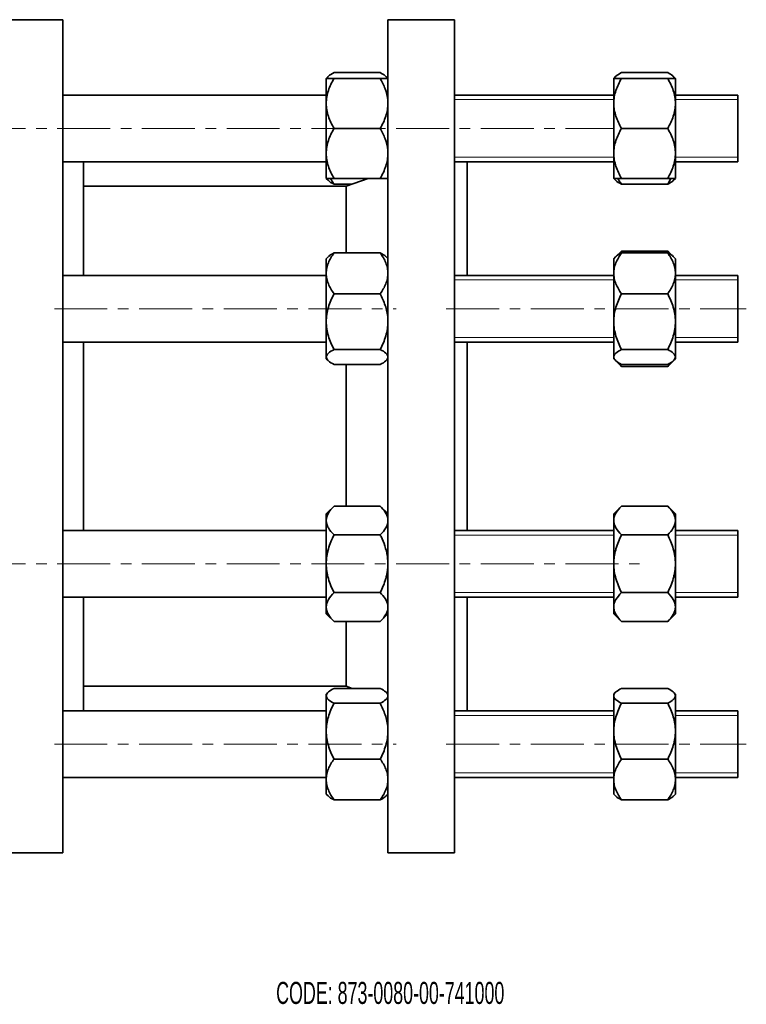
# Model space of a CAD drawing. Header units: millimetres. Extents: x -40 to 614, y 1 to 257.
# Tile 2 of 3: x 154 to 328, y 21 to 257. Entities that reach past the tile are written whole.
import ezdxf

# ---------------------------------------------------------------- set-up
doc = ezdxf.new("R2010")
doc.units = ezdxf.units.MM
doc.linetypes.add('CENTERX2', pattern=[20.32, 12.7, -2.54, 2.54, -2.54])
doc.layers.add('NOTE', color=7, linetype='Continuous')
doc.styles.add('SLDTEXTSTYLE0', font='TXT', dxfattribs={"width": 0.605})

msp = doc.modelspace()

# ---------------------------------------------------------------- linework, layer by layer
at = {"color": 7, "linetype": 'Continuous', "lineweight": 35}
for p, q in [((164.26, 257.48), (148.26, 257.48)), ((164.26, 57.48), (164.26, 257.48)), ((258.26, 257.48), (242.26, 257.48)), ((242.26, 57.48), (242.26, 257.48)), ((258.26, 57.48), (258.26, 257.48)), ((227.94, 243.84), (227.49, 243.39)), ((240.43, 244.78), (229.35, 244.78)), ((242.26, 243.42), (241.83, 243.85)), ((296.91, 243.84), (296.46, 243.39)), ((309.4, 244.78), (298.32, 244.78)), ((311.26, 243.39), (310.8, 243.85)), ((227.49, 243.39), (227.49, 237.39)), ((240.43, 243.39), (229.35, 243.39)), ((296.46, 243.39), (296.46, 237.39)), ((309.4, 243.39), (298.32, 243.39)), ((311.26, 243.39), (311.26, 237.39)), ((227.49, 239.39), (164.26, 239.39)), ((296.46, 239.39), (258.26, 239.39)), ((326.26, 239.39), (311.26, 239.39)), ((326.26, 231.39), (326.26, 239.39)), ((227.49, 237.39), (227.49, 225.39)), ((296.46, 237.39), (296.46, 225.39)), ((311.26, 237.39), (311.26, 225.39)), ((240.43, 231.39), (229.35, 231.39)), ((309.4, 231.39), (298.32, 231.39)), ((326.26, 223.39), (326.26, 231.39)), ((227.49, 225.39), (227.49, 219.39)), ((296.46, 225.39), (296.46, 219.39)), ((311.26, 225.39), (311.26, 219.39)), ((164.26, 223.39), (227.49, 223.39)), ((169.26, 196.1), (169.26, 223.39)), ((258.26, 223.39), (296.46, 223.39)), ((261.26, 196.1), (261.26, 223.39)), ((311.26, 223.39), (326.26, 223.39)), ((232.26, 217.48), (169.26, 217.48)), ((227.49, 219.39), (227.94, 218.95)), ((240.43, 219.39), (229.35, 219.39)), ((233.7, 218.01), (229.35, 218.01)), ((237.51, 219.39), (232.26, 217.48)), ((232.26, 201.48), (232.26, 217.48)), ((296.46, 219.39), (296.91, 218.95)), ((309.4, 219.39), (298.32, 219.39)), ((309.4, 218.01), (298.32, 218.01)), ((310.15, 219.39), (309.4, 218.01)), ((310.8, 218.93), (311.26, 219.39)), ((240.43, 201.48), (229.35, 201.48)), ((298.32, 201.95), (296.92, 200.56)), ((297.56, 201.01), (298.32, 201.95)), ((309.4, 201.95), (298.32, 201.95)), ((309.4, 201.48), (298.32, 201.48)), ((310.81, 200.55), (309.4, 201.95)), ((309.4, 201.95), (310.25, 200.94)), ((227.95, 200.56), (227.49, 200.1)), ((227.49, 196.58), (227.49, 200.1)), ((242.26, 200.13), (241.84, 200.55)), ((296.92, 200.56), (296.46, 200.1)), ((296.46, 196.58), (296.46, 200.1)), ((311.26, 200.1), (310.81, 200.55)), ((311.26, 200.1), (311.26, 196.58)), ((227.49, 196.58), (227.49, 184.99)), ((296.46, 196.58), (296.46, 184.99)), ((311.26, 196.58), (311.26, 184.99)), ((227.49, 196.1), (164.26, 196.1)), ((296.46, 196.1), (258.26, 196.1)), ((326.26, 196.1), (311.26, 196.1)), ((326.26, 182.44), (326.26, 196.1)), ((240.43, 191.68), (229.35, 191.68)), ((309.4, 191.68), (298.32, 191.68)), ((227.49, 184.99), (227.49, 176.51)), ((296.46, 184.99), (296.46, 176.51)), ((311.26, 184.99), (311.26, 176.51)), ((326.26, 180.1), (326.26, 182.44)), ((164.26, 180.1), (227.49, 180.1)), ((169.26, 134.87), (169.26, 180.1)), ((258.26, 180.1), (296.46, 180.1)), ((261.26, 134.87), (261.26, 180.1)), ((311.26, 180.1), (326.26, 180.1)), ((240.43, 178.3), (229.35, 178.3)), ((309.4, 178.3), (298.32, 178.3)), ((227.49, 176.51), (227.49, 176.1)), ((227.49, 176.1), (227.95, 175.64)), ((241.84, 175.65), (242.26, 176.07)), ((296.46, 176.51), (296.46, 176.1)), ((296.46, 176.1), (296.92, 175.64)), ((297.01, 175.54), (298.32, 174.24)), ((298.32, 174.24), (297.51, 175.22)), ((309.4, 174.24), (310.77, 175.61)), ((310.18, 175.22), (309.4, 174.24)), ((310.81, 175.65), (311.26, 176.1)), ((311.26, 176.51), (311.26, 176.1)), ((240.43, 174.71), (229.35, 174.71)), ((232.26, 140.72), (232.26, 174.71)), ((309.4, 174.71), (298.32, 174.71)), ((309.4, 174.24), (298.32, 174.24)), ((229.35, 140.72), (227.49, 138.87)), ((240.43, 140.72), (229.35, 140.72)), ((242.26, 138.9), (240.43, 140.72)), ((298.32, 140.72), (296.46, 138.87)), ((309.4, 140.72), (298.32, 140.72)), ((311.26, 138.87), (309.4, 140.72)), ((227.49, 138.87), (227.49, 137.26)), ((227.49, 126.87), (227.49, 137.26)), ((296.46, 138.87), (296.46, 137.26)), ((296.46, 126.87), (296.46, 137.26)), ((311.26, 138.87), (311.26, 137.26)), ((311.26, 137.26), (311.26, 126.87)), ((227.49, 134.87), (164.26, 134.87)), ((296.46, 134.87), (258.26, 134.87)), ((326.26, 134.87), (311.26, 134.87)), ((326.26, 118.87), (326.26, 134.87)), ((240.43, 133.8), (229.35, 133.8)), ((309.4, 133.8), (298.32, 133.8)), ((227.49, 126.87), (227.49, 116.48)), ((296.46, 126.87), (296.46, 116.48)), ((311.26, 126.87), (311.26, 116.48)), ((164.26, 118.87), (227.49, 118.87)), ((169.26, 91.57), (169.26, 118.87)), ((240.43, 119.94), (229.35, 119.94)), ((258.26, 118.87), (296.46, 118.87)), ((261.26, 91.57), (261.26, 118.87)), ((309.4, 119.94), (298.32, 119.94)), ((311.26, 118.87), (326.26, 118.87)), ((227.49, 116.48), (227.49, 114.87)), ((296.46, 116.48), (296.46, 114.87)), ((311.26, 116.48), (311.26, 114.87)), ((227.49, 114.87), (229.35, 113.01)), ((240.43, 113.01), (242.26, 114.84)), ((296.46, 114.87), (298.32, 113.01)), ((309.4, 113.01), (311.26, 114.87)), ((240.43, 113.01), (229.35, 113.01)), ((232.26, 97.48), (232.26, 113.01)), ((309.4, 113.01), (298.32, 113.01)), ((169.26, 97.48), (232.26, 97.48)), ((240.43, 96.96), (229.35, 96.96)), ((232.26, 97.48), (233.7, 96.96)), ((309.4, 96.96), (298.32, 96.96)), ((227.94, 96.02), (227.49, 95.57)), ((227.49, 95.57), (227.49, 95.16)), ((227.49, 95.16), (227.49, 86.68)), ((242.26, 95.6), (241.83, 96.03)), ((296.91, 96.02), (296.46, 95.57)), ((296.46, 95.57), (296.46, 95.16)), ((296.46, 95.16), (296.46, 86.68)), ((311.26, 95.57), (310.8, 96.03)), ((311.26, 95.57), (311.26, 95.16)), ((311.26, 95.16), (311.26, 86.68)), ((240.43, 93.37), (229.35, 93.37)), ((309.4, 93.37), (298.32, 93.37)), ((227.49, 91.57), (164.26, 91.57)), ((296.46, 91.57), (258.26, 91.57)), ((326.26, 91.57), (311.26, 91.57)), ((326.26, 75.57), (326.26, 91.57)), ((227.49, 75.09), (227.49, 86.68)), ((296.46, 75.09), (296.46, 86.68)), ((311.26, 86.68), (311.26, 75.09)), ((240.43, 79.99), (229.35, 79.99)), ((309.4, 79.99), (298.32, 79.99)), ((164.26, 75.57), (227.49, 75.57)), ((227.49, 75.09), (227.49, 71.57)), ((258.26, 75.57), (296.46, 75.57)), ((296.46, 75.09), (296.46, 71.57)), ((311.26, 75.57), (326.26, 75.57)), ((311.26, 75.09), (311.26, 71.57)), ((227.49, 71.57), (227.94, 71.12)), ((241.83, 71.11), (242.26, 71.54)), ((296.46, 71.57), (296.91, 71.12)), ((310.8, 71.11), (311.26, 71.57)), ((240.43, 70.19), (229.35, 70.19)), ((309.4, 70.19), (298.32, 70.19)), ((148.26, 57.48), (164.26, 57.48)), ((242.26, 57.48), (258.26, 57.48))]:
    msp.add_line(p, q, dxfattribs=at)
at = {"color": 7, "linetype": 'Continuous', "lineweight": 18}
for p, q in [((296.46, 238.29), (258.26, 238.29)), ((326.26, 238.29), (311.26, 238.29)), ((258.26, 224.49), (296.46, 224.49)), ((311.26, 224.49), (326.26, 224.49)), ((296.46, 195), (258.26, 195)), ((326.26, 195), (311.26, 195)), ((258.26, 181.2), (296.46, 181.2)), ((311.26, 181.2), (326.26, 181.2)), ((296.46, 133.77), (258.26, 133.77)), ((326.26, 133.77), (311.26, 133.77)), ((258.26, 119.97), (296.46, 119.97)), ((311.26, 119.97), (326.26, 119.97)), ((296.46, 90.47), (258.26, 90.47)), ((326.26, 90.47), (311.26, 90.47)), ((258.26, 76.67), (296.46, 76.67)), ((311.26, 76.67), (326.26, 76.67))]:
    msp.add_line(p, q, dxfattribs=at)
at = {"color": 7, "linetype": 'Continuous', "lineweight": 35}
for points, knots in [([(227.64, 243.25), (227.73, 243.48), (227.93, 244.01), (228.83, 244.5), (229.35, 244.78)], [0, 0, 0, 0, 0.41914, 1, 1, 1, 1]), ([(240.43, 244.78), (240.89, 244.53), (241.7, 244.09), (241.99, 243.61), (242.12, 243.39)], [0, 0, 0, 0, 0.554745, 1, 1, 1, 1]), ([(296.61, 243.25), (296.7, 243.48), (296.9, 244.01), (297.79, 244.5), (298.32, 244.78)], [0, 0, 0, 0, 0.4191398, 1, 1, 1, 1]), ([(309.4, 244.78), (309.86, 244.53), (310.67, 244.09), (310.96, 243.61), (311.09, 243.39)], [0, 0, 0, 0, 0.554745, 1, 1, 1, 1]), ([(227.49, 237.39), (227.49, 238.44), (227.67, 239.46), (228.34, 241.49), (228.8, 242.45), (229.35, 243.39)], [0, 0, 0, 0, 0.5, 0.5, 1, 1, 1, 1]), ([(229.35, 243.39), (229.08, 243.39), (228.82, 243.39), (228.37, 243.39), (228.17, 243.39), (227.84, 243.39), (227.71, 243.39), (227.53, 243.39), (227.49, 243.39), (227.49, 243.39)], [0, 0, 0, 0, 0.25, 0.25, 0.5, 0.5, 0.75, 0.75, 1, 1, 1, 1]), ([(240.43, 243.39), (240.86, 242.57), (241.74, 240.9), (242.22, 239.07), (242.26, 238.13), (242.26, 238.13)], [0, 0, 0, 0, 0.4899423, 0.9966365, 1, 1, 1, 1]), ([(242.29, 243.39), (242.29, 243.39), (242.24, 243.39), (242.11, 243.39), (242.06, 243.39), (241.93, 243.39), (241.85, 243.39), (241.44, 243.39), (240.97, 243.39), (240.43, 243.39)], [0, 0, 0, 0, 0.25, 0.25, 0.375, 0.375, 0.5, 0.5, 1, 1, 1, 1]), ([(296.46, 237.39), (296.46, 238.44), (296.64, 239.46), (297.31, 241.49), (297.77, 242.45), (298.32, 243.39)], [0, 0, 0, 0, 0.5, 0.5, 1, 1, 1, 1]), ([(298.32, 243.39), (298.05, 243.39), (297.79, 243.39), (297.34, 243.39), (297.14, 243.39), (296.81, 243.39), (296.68, 243.39), (296.5, 243.39), (296.46, 243.39), (296.46, 243.39)], [0, 0, 0, 0, 0.25, 0.25, 0.5, 0.5, 0.75, 0.75, 1, 1, 1, 1]), ([(309.4, 243.39), (309.95, 242.45), (310.41, 241.49), (310.9, 240), (311.03, 239.49), (311.21, 238.45), (311.26, 237.92), (311.26, 237.39)], [0, 0, 0, 0, 0.5, 0.5, 0.75, 0.75, 1, 1, 1, 1]), ([(311.26, 243.39), (311.26, 243.39), (311.21, 243.39), (311.08, 243.39), (311.03, 243.39), (310.9, 243.39), (310.82, 243.39), (310.41, 243.39), (309.94, 243.39), (309.4, 243.39)], [0, 0, 0, 0, 0.25, 0.25, 0.375, 0.375, 0.5, 0.5, 1, 1, 1, 1]), ([(229.35, 231.39), (228.8, 232.33), (228.34, 233.3), (227.85, 234.79), (227.72, 235.3), (227.54, 236.33), (227.49, 236.87), (227.49, 237.39)], [0, 0, 0, 0, 0.5, 0.5, 0.75, 0.75, 1, 1, 1, 1]), ([(242.29, 237.39), (242.29, 236.35), (242.11, 235.32), (241.44, 233.3), (240.98, 232.33), (240.43, 231.39)], [0, 0, 0, 0, 0.5, 0.5, 1, 1, 1, 1]), ([(298.32, 231.39), (297.77, 232.33), (297.31, 233.3), (296.82, 234.79), (296.69, 235.3), (296.51, 236.33), (296.46, 236.87), (296.46, 237.39)], [0, 0, 0, 0, 0.5, 0.5, 0.75, 0.75, 1, 1, 1, 1]), ([(311.26, 237.39), (311.26, 236.35), (311.07, 235.32), (310.41, 233.3), (309.95, 232.33), (309.4, 231.39)], [0, 0, 0, 0, 0.5, 0.5, 1, 1, 1, 1]), ([(227.49, 225.39), (227.49, 226.44), (227.67, 227.46), (228.34, 229.49), (228.8, 230.45), (229.35, 231.39)], [0, 0, 0, 0, 0.5, 0.5, 1, 1, 1, 1]), ([(240.43, 231.39), (240.86, 230.57), (241.74, 228.9), (242.22, 227.07), (242.26, 226.13), (242.26, 226.13)], [0, 0, 0, 0, 0.489942, 0.996636, 1, 1, 1, 1]), ([(296.46, 225.39), (296.46, 226.44), (296.64, 227.46), (297.31, 229.49), (297.77, 230.45), (298.32, 231.39)], [0, 0, 0, 0, 0.5, 0.5, 1, 1, 1, 1]), ([(309.4, 231.39), (309.95, 230.45), (310.41, 229.49), (310.9, 228), (311.03, 227.49), (311.21, 226.45), (311.26, 225.92), (311.26, 225.39)], [0, 0, 0, 0, 0.5, 0.5, 0.75, 0.75, 1, 1, 1, 1]), ([(229.35, 219.39), (228.8, 220.33), (228.34, 221.3), (227.85, 222.79), (227.72, 223.3), (227.54, 224.33), (227.49, 224.87), (227.49, 225.39)], [0, 0, 0, 0, 0.5, 0.5, 0.75, 0.75, 1, 1, 1, 1]), ([(242.29, 225.39), (242.29, 224.35), (242.11, 223.32), (241.44, 221.3), (240.98, 220.33), (240.43, 219.39)], [0, 0, 0, 0, 0.5, 0.5, 1, 1, 1, 1]), ([(298.32, 219.39), (297.77, 220.33), (297.31, 221.3), (296.82, 222.79), (296.69, 223.3), (296.51, 224.33), (296.46, 224.87), (296.46, 225.39)], [0, 0, 0, 0, 0.5, 0.5, 0.75, 0.75, 1, 1, 1, 1]), ([(311.26, 225.39), (311.26, 224.35), (311.07, 223.32), (310.41, 221.3), (309.95, 220.33), (309.4, 219.39)], [0, 0, 0, 0, 0.5, 0.5, 1, 1, 1, 1]), ([(227.49, 219.39), (227.49, 219.39), (227.54, 219.39), (227.67, 219.39), (227.72, 219.39), (227.85, 219.39), (227.93, 219.39), (228.34, 219.39), (228.81, 219.39), (229.35, 219.39)], [0, 0, 0, 0, 0.25, 0.25, 0.375, 0.375, 0.5, 0.5, 1, 1, 1, 1]), ([(227.96, 218.97), (227.98, 218.94), (228.16, 218.6), (228.78, 218.29), (229.35, 218.01)], [0, 0, 0, 0, 0.09752, 1, 1, 1, 1]), ([(229.35, 218.01), (229.28, 218.1), (228.96, 218.55), (228.71, 219.02), (228.51, 219.39)], [0, 0, 0, 0, 0.207763, 1, 1, 1, 1]), ([(240.43, 219.39), (240.7, 219.39), (240.96, 219.39), (241.41, 219.39), (241.61, 219.39), (241.94, 219.39), (242.07, 219.39), (242.25, 219.39), (242.29, 219.39), (242.29, 219.39)], [0, 0, 0, 0, 0.25, 0.25, 0.5, 0.5, 0.75, 0.75, 1, 1, 1, 1]), ([(296.46, 219.39), (296.46, 219.39), (296.5, 219.39), (296.64, 219.39), (296.69, 219.39), (296.82, 219.39), (296.9, 219.39), (297.31, 219.39), (297.78, 219.39), (298.32, 219.39)], [0, 0, 0, 0, 0.25, 0.25, 0.375, 0.375, 0.5, 0.5, 1, 1, 1, 1]), ([(296.93, 218.97), (296.95, 218.94), (297.13, 218.6), (297.75, 218.29), (298.32, 218.01)], [0, 0, 0, 0, 0.09752, 1, 1, 1, 1]), ([(298.32, 218.01), (298.25, 218.1), (297.93, 218.55), (297.68, 219.02), (297.48, 219.39)], [0, 0, 0, 0, 0.207763, 1, 1, 1, 1]), ([(309.4, 219.39), (309.67, 219.39), (309.93, 219.39), (310.38, 219.39), (310.57, 219.39), (310.9, 219.39), (311.04, 219.39), (311.21, 219.39), (311.26, 219.39), (311.26, 219.39)], [0, 0, 0, 0, 0.25, 0.25, 0.5, 0.5, 0.75, 0.75, 1, 1, 1, 1]), ([(309.4, 218.01), (309.88, 218.25), (310.48, 218.56), (310.71, 218.9), (310.76, 218.97)], [0, 0, 0, 0, 0.788468, 1, 1, 1, 1]), ([(227.49, 196.58), (227.49, 197.01), (227.54, 197.43), (227.67, 198.06), (227.72, 198.27), (227.85, 198.69), (227.93, 198.9), (228.34, 199.93), (228.81, 200.72), (229.35, 201.48)], [0, 0, 0, 0, 0.25, 0.25, 0.375, 0.375, 0.5, 0.5, 1, 1, 1, 1]), ([(229.35, 201.48), (228.87, 201.24), (228.27, 200.93), (228.04, 200.59), (227.99, 200.52)], [0, 0, 0, 0, 0.788468, 1, 1, 1, 1]), ([(240.43, 201.48), (240.7, 201.1), (240.96, 200.71), (241.41, 199.92), (241.61, 199.52), (241.94, 198.7), (242.07, 198.28), (242.25, 197.43), (242.29, 197.01), (242.29, 196.58)], [0, 0, 0, 0, 0.25, 0.25, 0.5, 0.5, 0.75, 0.75, 1, 1, 1, 1]), ([(241.82, 200.52), (241.8, 200.55), (241.62, 200.89), (241, 201.2), (240.43, 201.48)], [0, 0, 0, 0, 0.09752, 1, 1, 1, 1]), ([(296.46, 196.58), (296.46, 197.01), (296.5, 197.43), (296.64, 198.06), (296.69, 198.27), (296.82, 198.69), (296.9, 198.9), (297.31, 199.93), (297.78, 200.72), (298.32, 201.48)], [0, 0, 0, 0, 0.25, 0.25, 0.375, 0.375, 0.5, 0.5, 1, 1, 1, 1]), ([(298.32, 201.48), (297.84, 201.24), (297.24, 200.93), (297.01, 200.59), (296.96, 200.52)], [0, 0, 0, 0, 0.788468, 1, 1, 1, 1]), ([(309.4, 201.48), (309.67, 201.1), (309.93, 200.71), (310.38, 199.92), (310.57, 199.52), (310.9, 198.7), (311.04, 198.28), (311.21, 197.43), (311.26, 197.01), (311.26, 196.58)], [0, 0, 0, 0, 0.25, 0.25, 0.5, 0.5, 0.75, 0.75, 1, 1, 1, 1]), ([(310.79, 200.52), (310.77, 200.55), (310.59, 200.89), (309.97, 201.2), (309.4, 201.48)], [0, 0, 0, 0, 0.09752, 1, 1, 1, 1]), ([(229.35, 191.68), (229.08, 192.07), (228.82, 192.46), (228.37, 193.25), (228.17, 193.65), (227.84, 194.47), (227.71, 194.89), (227.53, 195.74), (227.49, 196.16), (227.49, 196.58)], [0, 0, 0, 0, 0.25, 0.25, 0.5, 0.5, 0.75, 0.75, 1, 1, 1, 1]), ([(242.29, 196.58), (242.29, 196.16), (242.24, 195.74), (242.11, 195.1), (242.06, 194.89), (241.93, 194.47), (241.85, 194.26), (241.44, 193.23), (240.97, 192.45), (240.43, 191.68)], [0, 0, 0, 0, 0.25, 0.25, 0.375, 0.375, 0.5, 0.5, 1, 1, 1, 1]), ([(298.32, 191.68), (298.05, 192.07), (297.79, 192.46), (297.34, 193.25), (297.14, 193.65), (296.81, 194.47), (296.68, 194.89), (296.5, 195.74), (296.46, 196.16), (296.46, 196.58)], [0, 0, 0, 0, 0.25, 0.25, 0.5, 0.5, 0.75, 0.75, 1, 1, 1, 1]), ([(311.26, 196.58), (311.26, 196.16), (311.21, 195.74), (311.08, 195.1), (311.03, 194.89), (310.9, 194.47), (310.82, 194.26), (310.41, 193.23), (309.94, 192.45), (309.4, 191.68)], [0, 0, 0, 0, 0.25, 0.25, 0.375, 0.375, 0.5, 0.5, 1, 1, 1, 1]), ([(227.49, 184.99), (227.49, 186.16), (227.67, 187.3), (228.34, 189.56), (228.8, 190.64), (229.35, 191.68)], [0, 0, 0, 0, 0.5, 0.5, 1, 1, 1, 1]), ([(240.43, 191.68), (240.86, 190.77), (241.74, 188.9), (242.22, 186.87), (242.26, 185.82), (242.26, 185.81)], [0, 0, 0, 0, 0.489942, 0.996636, 1, 1, 1, 1]), ([(296.46, 184.99), (296.46, 186.16), (296.64, 187.3), (297.31, 189.56), (297.77, 190.64), (298.32, 191.68)], [0, 0, 0, 0, 0.5, 0.5, 1, 1, 1, 1]), ([(309.4, 191.68), (309.95, 190.63), (310.41, 189.56), (310.9, 187.89), (311.03, 187.33), (311.21, 186.17), (311.26, 185.58), (311.26, 184.99)], [0, 0, 0, 0, 0.5, 0.5, 0.75, 0.75, 1, 1, 1, 1]), ([(229.35, 178.3), (228.8, 179.35), (228.34, 180.42), (227.85, 182.09), (227.72, 182.66), (227.54, 183.81), (227.49, 184.41), (227.49, 184.99)], [0, 0, 0, 0, 0.5, 0.5, 0.75, 0.75, 1, 1, 1, 1]), ([(242.29, 184.99), (242.29, 183.83), (242.11, 182.68), (241.44, 180.43), (240.98, 179.35), (240.43, 178.3)], [0, 0, 0, 0, 0.5, 0.5, 1, 1, 1, 1]), ([(298.32, 178.3), (297.77, 179.35), (297.31, 180.42), (296.82, 182.09), (296.69, 182.66), (296.51, 183.81), (296.46, 184.41), (296.46, 184.99)], [0, 0, 0, 0, 0.5, 0.5, 0.75, 0.75, 1, 1, 1, 1]), ([(311.26, 184.99), (311.26, 183.83), (311.07, 182.68), (310.41, 180.43), (309.95, 179.35), (309.4, 178.3)], [0, 0, 0, 0, 0.5, 0.5, 1, 1, 1, 1]), ([(227.49, 176.51), (227.49, 176.82), (227.67, 177.13), (228.34, 177.73), (228.8, 178.02), (229.35, 178.3)], [0, 0, 0, 0, 0.5, 0.5, 1, 1, 1, 1]), ([(240.43, 178.3), (240.98, 178.02), (241.44, 177.73), (241.93, 177.28), (242.06, 177.13), (242.24, 176.82), (242.29, 176.66), (242.29, 176.51)], [0, 0, 0, 0, 0.5, 0.5, 0.75, 0.75, 1, 1, 1, 1]), ([(296.46, 176.51), (296.46, 176.82), (296.64, 177.13), (297.31, 177.73), (297.77, 178.02), (298.32, 178.3)], [0, 0, 0, 0, 0.5, 0.5, 1, 1, 1, 1]), ([(309.4, 178.3), (309.95, 178.02), (310.41, 177.73), (310.9, 177.28), (311.03, 177.13), (311.21, 176.82), (311.26, 176.66), (311.26, 176.51)], [0, 0, 0, 0, 0.5, 0.5, 0.75, 0.75, 1, 1, 1, 1]), ([(229.35, 174.71), (228.8, 174.99), (228.34, 175.28), (227.85, 175.73), (227.72, 175.88), (227.54, 176.19), (227.49, 176.35), (227.49, 176.51)], [0, 0, 0, 0, 0.5, 0.5, 0.75, 0.75, 1, 1, 1, 1]), ([(242.29, 176.51), (242.29, 176.19), (242.11, 175.89), (241.44, 175.28), (240.98, 174.99), (240.43, 174.71)], [0, 0, 0, 0, 0.5, 0.5, 1, 1, 1, 1]), ([(298.32, 174.71), (297.77, 174.99), (297.31, 175.28), (296.82, 175.73), (296.69, 175.88), (296.51, 176.19), (296.46, 176.35), (296.46, 176.51)], [0, 0, 0, 0, 0.5, 0.5, 0.75, 0.75, 1, 1, 1, 1]), ([(311.26, 176.51), (311.26, 176.19), (311.07, 175.89), (310.41, 175.28), (309.95, 174.99), (309.4, 174.71)], [0, 0, 0, 0, 0.5, 0.5, 1, 1, 1, 1]), ([(227.49, 137.26), (227.49, 137.86), (227.67, 138.46), (228.34, 139.62), (228.8, 140.18), (229.35, 140.72)], [0, 0, 0, 0, 0.5, 0.5, 1, 1, 1, 1]), ([(240.43, 140.72), (240.86, 140.25), (241.74, 139.29), (242.22, 138.23), (242.26, 137.69), (242.26, 137.68)], [0, 0, 0, 0, 0.489942, 0.996636, 1, 1, 1, 1]), ([(296.46, 137.26), (296.46, 137.86), (296.64, 138.46), (297.31, 139.62), (297.77, 140.18), (298.32, 140.72)], [0, 0, 0, 0, 0.5, 0.5, 1, 1, 1, 1]), ([(309.4, 140.72), (309.95, 140.18), (310.41, 139.63), (310.9, 138.76), (311.03, 138.47), (311.21, 137.87), (311.26, 137.56), (311.26, 137.26)], [0, 0, 0, 0, 0.5, 0.5, 0.75, 0.75, 1, 1, 1, 1]), ([(229.35, 133.8), (228.8, 134.34), (228.34, 134.9), (227.85, 135.76), (227.72, 136.05), (227.54, 136.65), (227.49, 136.96), (227.49, 137.26)], [0, 0, 0, 0, 0.5, 0.5, 0.75, 0.75, 1, 1, 1, 1]), ([(242.29, 137.26), (242.29, 136.66), (242.11, 136.07), (241.44, 134.9), (240.98, 134.34), (240.43, 133.8)], [0, 0, 0, 0, 0.5, 0.5, 1, 1, 1, 1]), ([(298.32, 133.8), (297.77, 134.34), (297.31, 134.9), (296.82, 135.76), (296.69, 136.05), (296.51, 136.65), (296.46, 136.96), (296.46, 137.26)], [0, 0, 0, 0, 0.5, 0.5, 0.75, 0.75, 1, 1, 1, 1]), ([(311.26, 137.26), (311.26, 136.66), (311.07, 136.07), (310.41, 134.9), (309.95, 134.34), (309.4, 133.8)], [0, 0, 0, 0, 0.5, 0.5, 1, 1, 1, 1]), ([(227.49, 126.87), (227.49, 127.47), (227.54, 128.07), (227.67, 128.96), (227.72, 129.26), (227.85, 129.85), (227.93, 130.15), (228.34, 131.61), (228.81, 132.72), (229.35, 133.8)], [0, 0, 0, 0, 0.25, 0.25, 0.375, 0.375, 0.5, 0.5, 1, 1, 1, 1]), ([(240.43, 133.8), (240.5, 133.66), (240.92, 132.8), (241.6, 131.15), (242.17, 129.08), (242.23, 127.76), (242.26, 127.26)], [0, 0, 0, 0, 0.064695, 0.4207158, 0.7836519, 1, 1, 1, 1]), ([(296.46, 126.87), (296.46, 127.47), (296.5, 128.07), (296.64, 128.96), (296.69, 129.26), (296.82, 129.85), (296.9, 130.15), (297.31, 131.61), (297.78, 132.72), (298.32, 133.8)], [0, 0, 0, 0, 0.25, 0.25, 0.375, 0.375, 0.5, 0.5, 1, 1, 1, 1]), ([(309.4, 133.8), (309.67, 133.26), (309.93, 132.7), (310.38, 131.59), (310.57, 131.02), (310.9, 129.86), (311.04, 129.27), (311.21, 128.07), (311.26, 127.47), (311.26, 126.87)], [0, 0, 0, 0, 0.25, 0.25, 0.5, 0.5, 0.75, 0.75, 1, 1, 1, 1]), ([(229.35, 119.94), (229.08, 120.48), (228.82, 121.03), (228.37, 122.15), (228.17, 122.72), (227.84, 123.88), (227.71, 124.47), (227.53, 125.67), (227.49, 126.27), (227.49, 126.87)], [0, 0, 0, 0, 0.25, 0.25, 0.5, 0.5, 0.75, 0.75, 1, 1, 1, 1]), ([(242.29, 126.87), (242.29, 126.27), (242.24, 125.67), (242.11, 124.78), (242.06, 124.48), (241.93, 123.89), (241.85, 123.59), (241.44, 122.13), (240.97, 121.02), (240.43, 119.94)], [0, 0, 0, 0, 0.25, 0.25, 0.375, 0.375, 0.5, 0.5, 1, 1, 1, 1]), ([(298.32, 119.94), (298.05, 120.48), (297.79, 121.03), (297.34, 122.15), (297.14, 122.72), (296.81, 123.88), (296.68, 124.47), (296.5, 125.67), (296.46, 126.27), (296.46, 126.87)], [0, 0, 0, 0, 0.25, 0.25, 0.5, 0.5, 0.75, 0.75, 1, 1, 1, 1]), ([(311.26, 126.87), (311.26, 126.27), (311.21, 125.67), (311.08, 124.78), (311.03, 124.48), (310.9, 123.89), (310.82, 123.59), (310.41, 122.13), (309.94, 121.02), (309.4, 119.94)], [0, 0, 0, 0, 0.25, 0.25, 0.375, 0.375, 0.5, 0.5, 1, 1, 1, 1]), ([(227.49, 116.48), (227.49, 117.08), (227.67, 117.67), (228.34, 118.84), (228.8, 119.4), (229.35, 119.94)], [0, 0, 0, 0, 0.5, 0.5, 1, 1, 1, 1]), ([(240.43, 119.94), (240.86, 119.47), (241.74, 118.5), (242.22, 117.45), (242.26, 116.9), (242.26, 116.9)], [0, 0, 0, 0, 0.489942, 0.996636, 1, 1, 1, 1]), ([(296.46, 116.48), (296.46, 117.08), (296.64, 117.67), (297.31, 118.84), (297.77, 119.4), (298.32, 119.94)], [0, 0, 0, 0, 0.5, 0.5, 1, 1, 1, 1]), ([(309.4, 119.94), (309.95, 119.4), (310.41, 118.84), (310.9, 117.98), (311.03, 117.69), (311.21, 117.09), (311.26, 116.78), (311.26, 116.48)], [0, 0, 0, 0, 0.5, 0.5, 0.75, 0.75, 1, 1, 1, 1]), ([(229.35, 113.01), (228.8, 113.56), (228.34, 114.11), (227.85, 114.97), (227.72, 115.27), (227.54, 115.86), (227.49, 116.17), (227.49, 116.48)], [0, 0, 0, 0, 0.5, 0.5, 0.75, 0.75, 1, 1, 1, 1]), ([(242.29, 116.48), (242.29, 115.87), (242.11, 115.28), (241.44, 114.11), (240.98, 113.55), (240.43, 113.01)], [0, 0, 0, 0, 0.5, 0.5, 1, 1, 1, 1]), ([(298.32, 113.01), (297.77, 113.56), (297.31, 114.11), (296.82, 114.97), (296.69, 115.27), (296.51, 115.86), (296.46, 116.17), (296.46, 116.48)], [0, 0, 0, 0, 0.5, 0.5, 0.75, 0.75, 1, 1, 1, 1]), ([(311.26, 116.48), (311.26, 115.87), (311.07, 115.28), (310.41, 114.11), (309.95, 113.55), (309.4, 113.01)], [0, 0, 0, 0, 0.5, 0.5, 1, 1, 1, 1]), ([(227.49, 95.16), (227.49, 95.48), (227.67, 95.78), (228.34, 96.39), (228.8, 96.68), (229.35, 96.96)], [0, 0, 0, 0, 0.5, 0.5, 1, 1, 1, 1]), ([(240.43, 96.96), (240.98, 96.68), (241.44, 96.39), (241.93, 95.94), (242.06, 95.79), (242.24, 95.48), (242.29, 95.32), (242.29, 95.16)], [0, 0, 0, 0, 0.5, 0.5, 0.75, 0.75, 1, 1, 1, 1]), ([(296.46, 95.16), (296.46, 95.48), (296.64, 95.78), (297.31, 96.39), (297.77, 96.68), (298.32, 96.96)], [0, 0, 0, 0, 0.5, 0.5, 1, 1, 1, 1]), ([(309.4, 96.96), (309.95, 96.68), (310.41, 96.39), (310.9, 95.94), (311.03, 95.79), (311.21, 95.48), (311.26, 95.32), (311.26, 95.16)], [0, 0, 0, 0, 0.5, 0.5, 0.75, 0.75, 1, 1, 1, 1]), ([(229.35, 93.37), (228.8, 93.65), (228.34, 93.94), (227.85, 94.39), (227.72, 94.54), (227.54, 94.85), (227.49, 95.01), (227.49, 95.16)], [0, 0, 0, 0, 0.5, 0.5, 0.75, 0.75, 1, 1, 1, 1]), ([(242.29, 95.16), (242.29, 94.85), (242.11, 94.55), (241.44, 93.94), (240.98, 93.65), (240.43, 93.37)], [0, 0, 0, 0, 0.5, 0.5, 1, 1, 1, 1]), ([(298.32, 93.37), (297.77, 93.65), (297.31, 93.94), (296.82, 94.39), (296.69, 94.54), (296.51, 94.85), (296.46, 95.01), (296.46, 95.16)], [0, 0, 0, 0, 0.5, 0.5, 0.75, 0.75, 1, 1, 1, 1]), ([(311.26, 95.16), (311.26, 94.85), (311.07, 94.55), (310.41, 93.94), (309.95, 93.65), (309.4, 93.37)], [0, 0, 0, 0, 0.5, 0.5, 1, 1, 1, 1]), ([(227.49, 86.68), (227.49, 87.84), (227.67, 88.99), (228.34, 91.24), (228.8, 92.32), (229.35, 93.37)], [0, 0, 0, 0, 0.5, 0.5, 1, 1, 1, 1]), ([(240.43, 93.37), (240.86, 92.45), (241.74, 90.59), (242.22, 88.55), (242.26, 87.51), (242.26, 87.5)], [0, 0, 0, 0, 0.489942, 0.996636, 1, 1, 1, 1]), ([(296.46, 86.68), (296.46, 87.84), (296.64, 88.99), (297.31, 91.24), (297.77, 92.32), (298.32, 93.37)], [0, 0, 0, 0, 0.5, 0.5, 1, 1, 1, 1]), ([(309.4, 93.37), (309.95, 92.32), (310.41, 91.25), (310.9, 89.58), (311.03, 89.01), (311.21, 87.86), (311.26, 87.26), (311.26, 86.68)], [0, 0, 0, 0, 0.5, 0.5, 0.75, 0.75, 1, 1, 1, 1]), ([(229.35, 79.99), (228.8, 81.04), (228.34, 82.11), (227.85, 83.78), (227.72, 84.34), (227.54, 85.5), (227.49, 86.09), (227.49, 86.68)], [0, 0, 0, 0, 0.5, 0.5, 0.75, 0.75, 1, 1, 1, 1]), ([(242.29, 86.68), (242.29, 85.51), (242.11, 84.37), (241.44, 82.11), (240.98, 81.03), (240.43, 79.99)], [0, 0, 0, 0, 0.5, 0.5, 1, 1, 1, 1]), ([(298.32, 79.99), (297.77, 81.04), (297.31, 82.11), (296.82, 83.78), (296.69, 84.34), (296.51, 85.5), (296.46, 86.09), (296.46, 86.68)], [0, 0, 0, 0, 0.5, 0.5, 0.75, 0.75, 1, 1, 1, 1]), ([(311.26, 86.68), (311.26, 85.51), (311.07, 84.37), (310.41, 82.11), (309.95, 81.03), (309.4, 79.99)], [0, 0, 0, 0, 0.5, 0.5, 1, 1, 1, 1]), ([(227.49, 75.09), (227.49, 75.51), (227.54, 75.93), (227.67, 76.57), (227.72, 76.78), (227.85, 77.2), (227.93, 77.41), (228.34, 78.44), (228.81, 79.22), (229.35, 79.99)], [0, 0, 0, 0, 0.25, 0.25, 0.375, 0.375, 0.5, 0.5, 1, 1, 1, 1]), ([(240.43, 79.99), (240.7, 79.6), (240.96, 79.21), (241.41, 78.42), (241.61, 78.02), (241.94, 77.2), (242.07, 76.79), (242.25, 75.93), (242.29, 75.51), (242.29, 75.09)], [0, 0, 0, 0, 0.25, 0.25, 0.5, 0.5, 0.75, 0.75, 1, 1, 1, 1]), ([(296.46, 75.09), (296.46, 75.51), (296.5, 75.93), (296.64, 76.57), (296.69, 76.78), (296.82, 77.2), (296.9, 77.41), (297.31, 78.44), (297.78, 79.22), (298.32, 79.99)], [0, 0, 0, 0, 0.25, 0.25, 0.375, 0.375, 0.5, 0.5, 1, 1, 1, 1]), ([(309.4, 79.99), (309.67, 79.6), (309.93, 79.21), (310.38, 78.42), (310.57, 78.02), (310.9, 77.2), (311.04, 76.79), (311.21, 75.93), (311.26, 75.51), (311.26, 75.09)], [0, 0, 0, 0, 0.25, 0.25, 0.5, 0.5, 0.75, 0.75, 1, 1, 1, 1]), ([(229.35, 70.19), (229.08, 70.57), (228.82, 70.96), (228.37, 71.75), (228.17, 72.15), (227.84, 72.97), (227.71, 73.39), (227.53, 74.24), (227.49, 74.66), (227.49, 75.09)], [0, 0, 0, 0, 0.25, 0.25, 0.5, 0.5, 0.75, 0.75, 1, 1, 1, 1]), ([(242.29, 75.09), (242.29, 74.66), (242.24, 74.24), (242.11, 73.61), (242.06, 73.4), (241.93, 72.98), (241.85, 72.77), (241.44, 71.74), (240.97, 70.95), (240.43, 70.19)], [0, 0, 0, 0, 0.25, 0.25, 0.375, 0.375, 0.5, 0.5, 1, 1, 1, 1]), ([(298.32, 70.19), (298.05, 70.57), (297.79, 70.96), (297.34, 71.75), (297.14, 72.15), (296.81, 72.97), (296.68, 73.39), (296.5, 74.24), (296.46, 74.66), (296.46, 75.09)], [0, 0, 0, 0, 0.25, 0.25, 0.5, 0.5, 0.75, 0.75, 1, 1, 1, 1]), ([(311.26, 75.09), (311.26, 74.66), (311.21, 74.24), (311.08, 73.61), (311.03, 73.4), (310.9, 72.98), (310.82, 72.77), (310.41, 71.74), (309.94, 70.95), (309.4, 70.19)], [0, 0, 0, 0, 0.25, 0.25, 0.375, 0.375, 0.5, 0.5, 1, 1, 1, 1]), ([(227.96, 71.15), (227.98, 71.12), (228.16, 70.78), (228.78, 70.47), (229.35, 70.19)], [0, 0, 0, 0, 0.09752, 1, 1, 1, 1]), ([(240.43, 70.19), (240.91, 70.43), (241.51, 70.74), (241.74, 71.08), (241.79, 71.15)], [0, 0, 0, 0, 0.788468, 1, 1, 1, 1]), ([(296.93, 71.15), (296.95, 71.12), (297.13, 70.78), (297.75, 70.47), (298.32, 70.19)], [0, 0, 0, 0, 0.09752, 1, 1, 1, 1]), ([(309.4, 70.19), (309.88, 70.43), (310.48, 70.74), (310.71, 71.08), (310.76, 71.15)], [0, 0, 0, 0, 0.788468, 1, 1, 1, 1])]:
    msp.add_open_spline(points, degree=3, knots=knots, dxfattribs=at)
at = {"layer": 'NOTE', "linetype": 'CENTERX2', "lineweight": 18}
for p, q in [((-40.24, 231.39), (296.22, 231.39)), ((162.26, 188.1), (244.26, 188.1)), ((256.26, 188.1), (328.26, 188.1)), ((-40.24, 126.87), (304.43, 126.87)), ((162.26, 83.57), (244.26, 83.57)), ((256.26, 83.57), (328.26, 83.57))]:
    msp.add_line(p, q, dxfattribs=at)

# ---------------------------------------------------------------- texts
at = {"layer": 'NOTE', "insert": (215.47, 26.49), "char_height": 5.2917, "attachment_point": 1, "style": 'SLDTEXTSTYLE0'}
msp.add_mtext('CODE: 873-0080-00-741000', dxfattribs=at)

doc.saveas('drawing.dxf')
